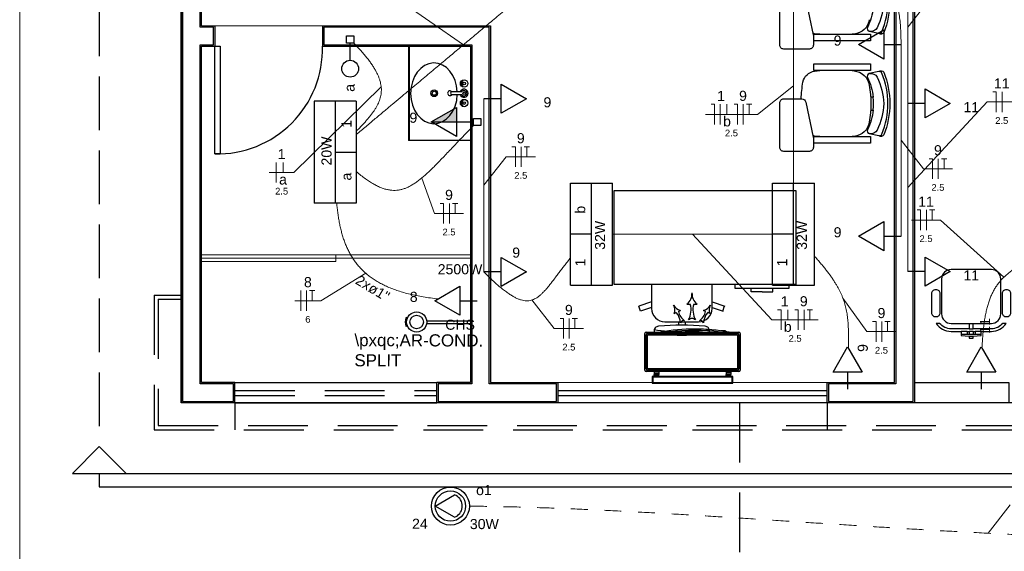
# Model space of a CAD drawing. Header units: feet. Extents: x -18 to 1038, y -110 to 48.
# Tile 149 of 199: x 770.2 to 777.51, y -21.48 to -17.53. Entities that reach past the tile are written whole.
import ezdxf

# ---------------------------------------------------------------- set-up
doc = ezdxf.new("R2010")
doc.units = ezdxf.units.FT
doc.header["$MEASUREMENT"] = 0
for name, pattern in [('HIDDEN', [0.9525, 0.635, -0.3175]), ('JIS_02_1.2', [0.25, 0.125, -0.125]), ('JIS_02_4.0', [0.55, 0.4, -0.15])]:
    doc.linetypes.add(name, pattern=pattern)
doc.layers.get('0').update_dxf_attribs({"color": 251})
for name, color, linetype, lineweight in [('0.1', 1, 'Continuous', 9), ('02', 2, 'Continuous', 20), ('DI-Cortes', 1, 'JIS_02_4.0', 30), ('EL-Condutos', 4, 'Continuous', 5), ('EL-Fios (Fase 1)', 7, 'Continuous', 5), ('EL-Fios (Fase 2)', 7, 'Continuous', 5), ('EL-Fios (Fase 3)', 7, 'Continuous', 5), ('EL-Fios (Neutro)', 7, 'Continuous', 5), ('EL-Fios (Retorno)', 7, 'Continuous', 5), ('EL-Fios (Terra)', 7, 'Continuous', 5), ('EL-Textos conduto', 7, 'Continuous', 5), ('EL-Textos fios', 7, 'Continuous', 5), ('Textos', 7, 'Continuous', 5)]:
    doc.layers.add(name, color=color, linetype=linetype, lineweight=lineweight)
for name, color, linetype in [('1', 1, 'Continuous'), ('100_IMPIANTI', 251, 'Continuous'), ('AR-SAN', 1, 'Continuous'), ('JANELA', 3, 'Continuous'), ('MOBILARIO', 8, 'Continuous'), ('P-SIMBOL', 5, 'Continuous'), ('parede', 5, 'Continuous'), ('porta', 3, 'Continuous'), ('PROJEÇÃO', 6, 'HIDDEN')]:
    doc.layers.add(name, color=color, linetype=linetype)
doc.styles.add('Arial', font='arial.ttf')

msp = doc.modelspace()

# ---------------------------------------------------------------- hatches: boundary and pattern name
at = {"layer": 'P-SIMBOL', "linetype": 'Continuous'}
msp.add_hatch(color=256, dxfattribs=at).paths.add_polyline_path([(773.4421, -18.2932), (773.2546, -18.2932), (773.4421, -18.185)])

# ---------------------------------------------------------------- linework, layer by layer
at = {"color": 251}
for p, q in [((776.5202, -18.1071), (776.5393, -18.1071)), ((776.5202, -18.2071), (776.5393, -18.2071))]:
    msp.add_line(p, q, dxfattribs=at)
for points in [[(776.5393, -17.4441, -0.100785), (776.4967, -17.5904), (776.4967, -17.5904, 0.49505), (776.5101, -17.6193), (776.5101, -17.6193), (776.5811, -17.6349, 0.365963), (776.6039, -17.6228), (776.6039, -17.6228, 0.095384), (776.6492, -17.3966), (776.6492, -17.3966, 0.095384), (776.6039, -17.1703), (776.6039, -17.1703, 0.365963), (776.5811, -17.1583), (776.5811, -17.1583), (776.5101, -17.1739, 0.49505), (776.4967, -17.2027), (776.4967, -17.2027, -0.100785), (776.5393, -17.349), (776.5393, -17.349)], [(776.513, -17.1732, -0.344642), (776.5685, -17.1999), (776.5685, -17.1999, -0.10805), (776.6186, -17.3966), (776.6186, -17.3966, -0.10805), (776.5685, -17.5932), (776.5685, -17.5932, -0.344642), (776.513, -17.6199), (776.513, -17.6199)], [(776.5829, -17.158, -0.481357), (776.6178, -17.1636), (776.6178, -17.1636, -0.098103), (776.663, -17.3966), (776.663, -17.3966, -0.098103), (776.6178, -17.6295), (776.6178, -17.6295, -0.481357), (776.5829, -17.6352), (776.5829, -17.6352)], [(776.095, -17.7216, -0.414214), (776.065, -17.7516), (776.065, -17.7516), (775.875, -17.7516, -0.414214), (775.845, -17.7216), (775.845, -17.7216), (775.845, -17.3916, -0.414214), (775.875, -17.3616), (775.875, -17.3616), (776.0094, -17.3616, -0.354533), (776.0388, -17.3854), (776.0388, -17.3854), (776.0939, -17.6465, -0.052038), (776.095, -17.6568), (776.095, -17.6568), (776.095, -17.7216)], [(776.5107, -17.5335, -0.340817), (776.3981, -17.6402), (776.3981, -17.6402), (776.3829, -17.6416), (776.3829, -17.6416)], [(776.1433, -17.6416), (776.1043, -17.6377), (776.1043, -17.6377, -0.032362), (776.0916, -17.6354), (776.0916, -17.6354)], [(776.0037, -18.1221, -0.036034), (776.0178, -17.9972), (776.0178, -17.9972, -0.328643), (776.1043, -17.916), (776.1043, -17.916), (776.1433, -17.9121), (776.1433, -17.9121)], [(776.3829, -17.9121), (776.3981, -17.9135), (776.3981, -17.9135, -0.340817), (776.5107, -18.0202), (776.5107, -18.0202, -0.07931), (776.5107, -18.2941), (776.5107, -18.2941)], [(776.5393, -18.2047, -0.100785), (776.4967, -18.351), (776.4967, -18.351, 0.49505), (776.5101, -18.3798), (776.5101, -18.3798), (776.5811, -18.3954, 0.365963), (776.6039, -18.3834), (776.6039, -18.3834, 0.095384), (776.6492, -18.1571), (776.6492, -18.1571, 0.095384), (776.6039, -17.9309), (776.6039, -17.9309, 0.365963), (776.5811, -17.9189), (776.5811, -17.9189), (776.5101, -17.9344, 0.49505), (776.4967, -17.9633), (776.4967, -17.9633, -0.100785), (776.5393, -18.1096), (776.5393, -18.1096)], [(776.5829, -17.9185, -0.481357), (776.6178, -17.9242), (776.6178, -17.9242, -0.098103), (776.663, -18.1571), (776.663, -18.1571, -0.098103), (776.6178, -18.3901), (776.6178, -18.3901, -0.481357), (776.5829, -18.3957), (776.5829, -18.3957)], [(776.513, -17.9338, -0.344642), (776.5685, -17.9605), (776.5685, -17.9605, -0.10805), (776.6186, -18.1571), (776.6186, -18.1571, -0.10805), (776.5685, -18.3538), (776.5685, -18.3538, -0.344642), (776.513, -18.3805), (776.513, -18.3805)], [(776.095, -18.4821, -0.414214), (776.065, -18.5121), (776.065, -18.5121), (775.875, -18.5121, -0.414214), (775.845, -18.4821), (775.845, -18.4821), (775.845, -18.1521, -0.414214), (775.875, -18.1221), (775.875, -18.1221), (776.0094, -18.1221, -0.354533), (776.0388, -18.1459), (776.0388, -18.1459), (776.0939, -18.407, -0.052038), (776.095, -18.4174), (776.095, -18.4174), (776.095, -18.4821)], [(776.5107, -18.2941, -0.340817), (776.3981, -18.4008), (776.3981, -18.4008), (776.3829, -18.4021), (776.3829, -18.4021)], [(776.1433, -18.4021), (776.1043, -18.3983), (776.1043, -18.3983, -0.032362), (776.0916, -18.3959), (776.0916, -18.3959)]]:
    msp.add_lwpolyline(points, format="xyb", dxfattribs=at)
for points in [[(776.5185, -17.6416), (776.5185, -17.6916), (776.0975, -17.6916), (776.0975, -17.6416)], [(776.5185, -17.8621), (776.5185, -17.9121), (776.0975, -17.9121), (776.0975, -17.8621)], [(776.5185, -18.4021), (776.5185, -18.4521), (776.0975, -18.4521), (776.0975, -18.4021)]]:
    msp.add_lwpolyline(points, close=True, dxfattribs=at)
msp.add_arc((776.0463, -18.1571), 0.4952, 354.48987, 5.51013, dxfattribs=at)
at = {"layer": '0.1', "color": 251}
for p, q in [((772.4466, -17.5803), (771.6466, -17.5803)), ((773.5466, -19.2803), (771.5466, -19.2803)), ((773.5466, -19.3053), (771.5466, -19.3053)), ((772.5466, -19.2803), (772.5466, -19.3303)), ((772.5466, -19.3303), (771.5466, -19.3303))]:
    msp.add_line(p, q, dxfattribs=at)
msp.add_lwpolyline([(776.7466, -21.5804), (770.1966, -21.5804), (770.1966, -6.5803)], dxfattribs=at)
at = {"layer": '02', "color": 251}
for p, q in [((774.1966, -20.2303), (776.1966, -20.2303)), ((774.1966, -20.3803), (776.1966, -20.3803))]:
    msp.add_line(p, q, dxfattribs=at)
at = {"layer": '1', "color": 251}
msp.add_line((773.5466, -18.4303), (773.0866, -18.4303), dxfattribs=at)
msp.add_arc((771.6666, -17.7503), 0.7803, 268.5312, 1.4688, dxfattribs=at)
at = {"layer": '100_IMPIANTI'}
for p, q in [((775.1554, -19.6475), (775.1804, -19.6475)), ((775.2054, -19.6475), (775.2304, -19.6475)), ((775.0606, -19.7181), (775.0761, -19.7099)), ((775.0915, -19.7017), (775.107, -19.6936)), ((775.2944, -19.7017), (775.2789, -19.6936)), ((775.3253, -19.7181), (775.3098, -19.7099)), ((774.8416, -20.1383), (774.8416, -19.8648)), ((774.8516, -19.8548), (775.5416, -19.8548)), ((774.8516, -20.1283), (774.8516, -19.8748)), ((774.8616, -19.8648), (775.5316, -19.8648)), ((774.8616, -20.1283), (774.8616, -19.8748)), ((774.8616, -19.8748), (775.5316, -19.8748)), ((775.4086, -19.8448), (775.4086, -19.8456)), ((775.4411, -19.8448), (775.4086, -19.8448)), ((775.4411, -19.8448), (775.4411, -19.8503)), ((775.5316, -19.8748), (775.5316, -20.1283)), ((775.5416, -19.8748), (775.5416, -20.1283)), ((775.5516, -19.8648), (775.5516, -20.1383)), ((775.5416, -20.1483), (774.8516, -20.1483)), ((775.5316, -20.1283), (774.8616, -20.1283)), ((775.5316, -20.1383), (774.8616, -20.1383)), ((775.4966, -20.1853), (774.8966, -20.1853)), ((774.8966, -20.1853), (774.8966, -20.2353)), ((775.4916, -20.1903), (774.9016, -20.1903)), ((774.9016, -20.1903), (774.9016, -20.2303)), ((774.9129, -20.1483), (774.9129, -20.1583)), ((774.9129, -20.1583), (774.9454, -20.1583)), ((774.9129, -20.1583), (774.9129, -20.1703)), ((774.9129, -20.1803), (774.9129, -20.1703)), ((774.9454, -20.1703), (774.9129, -20.1703)), ((774.9129, -20.1787), (774.9145, -20.1803)), ((774.9134, -20.1703), (774.9234, -20.1803)), ((774.9222, -20.1703), (774.9322, -20.1803)), ((774.931, -20.1703), (774.941, -20.1803)), ((774.9399, -20.1703), (774.9454, -20.1758)), ((774.9454, -20.1483), (774.9454, -20.1583)), ((774.9454, -20.1583), (774.9454, -20.1703)), ((774.9454, -20.1803), (774.9454, -20.1703)), ((775.4478, -20.1483), (775.4478, -20.1583)), ((775.4803, -20.1583), (775.4478, -20.1583)), ((775.4478, -20.1583), (775.4478, -20.1703)), ((775.4478, -20.1803), (775.4478, -20.1703)), ((775.4803, -20.1703), (775.4478, -20.1703)), ((775.4478, -20.1787), (775.4494, -20.1803)), ((775.4483, -20.1703), (775.4583, -20.1803)), ((775.4571, -20.1703), (775.4671, -20.1803)), ((775.4659, -20.1703), (775.4759, -20.1803)), ((775.4748, -20.1703), (775.4803, -20.1758)), ((775.4803, -20.1483), (775.4803, -20.1583)), ((775.4803, -20.1583), (775.4803, -20.1703)), ((775.4803, -20.1803), (775.4803, -20.1703)), ((775.4916, -20.2303), (775.4916, -20.1903)), ((775.4966, -20.2353), (775.4966, -20.1853)), ((774.8966, -20.2353), (775.4966, -20.2353)), ((774.9016, -20.2303), (775.4916, -20.2303))]:
    msp.add_line(p, q, dxfattribs=at)
for centre, radius, start, end in [((775.0901, -19.568), 0.103, 309.41705, 2.30591), ((775.2958, -19.568), 0.103, 177.69409, 230.58295), ((775.1213, -19.6229), 0.0721, 205.62342, 258.51228), ((774.9941, -19.6904), 0.0721, 337.34638, 30.23524), ((775.0215, -19.6902), 0.1646, 332.85154, 15.03415), ((775.3644, -19.6902), 0.1646, 164.96585, 207.14846), ((775.2646, -19.6229), 0.0721, 281.48772, 334.37658), ((775.3918, -19.6904), 0.0721, 149.76476, 202.65362), ((774.9917, -19.7885), 0.1152, 0.78087, 42.96349), ((775.2038, -19.676), 0.1152, 192.89518, 235.07779), ((775.1929, -19.7885), 0.0341, 42.87119, 137.12881), ((775.1821, -19.676), 0.1152, 304.92221, 347.10482), ((775.3941, -19.7885), 0.1152, 137.03651, 179.21913), ((775.13, -19.7931), 0.0239, 70.80052, 165.05815), ((775.2559, -19.7931), 0.0239, 14.94185, 109.19948), ((774.8516, -19.8648), 0.01, 90, 180), ((774.8616, -19.8748), 0.01, 90, 180), ((775.213, -21.3304), 1.4977, 80.15678, 99.84322), ((775.213, -21.3304), 1.4877, 82.7035, 97.2965), ((775.5316, -19.8748), 0.01, 0, 90), ((775.5416, -19.8648), 0.01, 360, 90), ((774.8516, -20.1383), 0.01, 180, 270), ((774.8616, -20.1283), 0.01, 180, 270), ((775.5316, -20.1283), 0.01, 270, 0), ((775.5416, -20.1383), 0.01, 270, 0)]:
    msp.add_arc(centre, radius, start, end, dxfattribs=at)
at = {"layer": 'AR-SAN', "color": 251}
for p, q in [((773.0866, -17.7303), (773.0866, -18.4303)), ((773.0916, -17.7303), (773.0916, -18.4303))]:
    msp.add_line(p, q, dxfattribs=at)
at = {"layer": 'AR-SAN', "color": 251, "ltscale": 0.02}
for p, q in [((773.0776, -19.7508), (773.0684, -19.7469)), ((773.0776, -19.8097), (773.0684, -19.8137)), ((773.2201, -19.7703), (773.5466, -19.7703)), ((773.2201, -19.7903), (773.5466, -19.7903)), ((773.5466, -19.7703), (773.5466, -19.7903))]:
    msp.add_line(p, q, dxfattribs=at)
for radius in [0.075, 0.05]:
    msp.add_circle((773.1466, -19.7803), radius, dxfattribs=at)
msp.add_arc((773.1466, -19.7803), 0.085, 156.8782, 203.1218, dxfattribs=at)
at = {"layer": 'Defpoints', "color": 251}
msp.add_lwpolyline([(771.3966, 5.4198), (784.9266, 5.4198), (784.9266, -5.9803), (778.9966, -5.9803), (778.9966, -8.9803), (802.9266, -8.9803), (802.9264, -20.3804), (771.3966, -20.3804), (771.3966, -8.9803), (776.6966, -8.9803), (776.6966, -5.9803), (771.3966, -5.9803)], close=True, dxfattribs=at)
at = {"layer": 'DI-Cortes', "color": 251, "linetype": 'JIS_02_4.0'}
msp.add_line((770.7883, -15.2048), (770.7883, -20.705), dxfattribs=at)
at = {"layer": 'DI-Cortes', "color": 251, "linetype": 'Continuous'}
for p, q in [((770.5883, -20.905), (770.7883, -20.705)), ((770.7883, -20.705), (770.9883, -20.905)), ((770.5883, -20.905), (803.7264, -20.905)), ((770.7883, -20.905), (770.7883, -21.005)), ((770.7883, -21.005), (803.5264, -21.005))]:
    msp.add_line(p, q, dxfattribs=at)
at = {"layer": 'EL-Condutos', "linetype": 'Continuous'}
for points in [[(776.1018, -16.9273), (776.1396, -16.9302), (776.1765, -16.934), (776.2126, -16.9388), (776.2477, -16.9446), (776.282, -16.9515), (776.3153, -16.9596), (776.3477, -16.9689), (776.379, -16.9796), (776.4093, -16.9918), (776.4385, -17.0054), (776.4666, -17.0207), (776.4936, -17.0376), (776.5193, -17.0562), (776.5439, -17.0767), (776.5672, -17.0991), (776.5893, -17.1235), (776.6101, -17.1499), (776.6295, -17.1785), (776.6475, -17.2093), (776.6642, -17.2424), (776.6794, -17.2779), (776.6932, -17.3158), (776.7054, -17.3563), (776.7162, -17.3994), (776.7253, -17.4452), (776.7329, -17.4938), (776.7389, -17.5452), (776.7431, -17.5995), (776.7457, -17.6569), (776.7466, -17.7174)], [(776.7966, -17.0214), (776.7966, -17.0763), (776.7966, -17.1276), (776.7966, -17.1757), (776.7966, -17.2208), (776.7966, -17.263), (776.7966, -17.3028), (776.7966, -17.3402), (776.7966, -17.3757), (776.7966, -17.4094), (776.7966, -17.4416), (776.7966, -17.4725), (776.7966, -17.5024), (776.7966, -17.5316), (776.7966, -17.5602), (776.7966, -17.5887), (776.7966, -17.6171), (776.7966, -17.6457), (776.7966, -17.6749), (776.7966, -17.7048), (776.7966, -17.7357), (776.7966, -17.7679), (776.7966, -17.8016), (776.7966, -17.8371), (776.7966, -17.8745), (776.7966, -17.9143), (776.7966, -17.9566), (776.7966, -18.0016), (776.7966, -18.0497), (776.7966, -18.101), (776.7966, -18.1559)], [(772.6975, -18.3872), (772.7705, -18.3262), (772.8393, -18.2686), (772.9043, -18.2141), (772.9658, -18.1626), (773.0241, -18.1138), (773.0794, -18.0675), (773.1321, -18.0234), (773.1825, -17.9812), (773.2308, -17.9407), (773.2774, -17.9017), (773.3225, -17.864), (773.3664, -17.8272), (773.4095, -17.7912), (773.4519, -17.7556), (773.4941, -17.7203), (773.5363, -17.685), (773.5787, -17.6494), (773.6218, -17.6134), (773.6657, -17.5766), (773.7108, -17.5388), (773.7574, -17.4999), (773.8057, -17.4594), (773.8561, -17.4172), (773.9088, -17.3731), (773.9641, -17.3267), (774.0224, -17.278), (774.0839, -17.2265), (774.1489, -17.172), (774.2178, -17.1144), (774.2907, -17.0533)], [(775.9466, -17.3017), (775.9466, -17.3634), (775.9466, -17.4223), (775.9466, -17.4786), (775.9466, -17.5325), (775.9466, -17.5843), (775.9466, -17.634), (775.9466, -17.682), (775.9466, -17.7284), (775.9466, -17.7734), (775.9466, -17.8172), (775.9466, -17.86), (775.9466, -17.902), (775.9466, -17.9434), (775.9466, -17.9845), (775.9466, -18.0253), (775.9466, -18.0661), (775.9466, -18.1071), (775.9466, -18.1486), (775.9466, -18.1906), (775.9466, -18.2334), (775.9466, -18.2772), (775.9466, -18.3222), (775.9466, -18.3686), (775.9466, -18.4165), (775.9466, -18.4663), (775.9466, -18.5181), (775.9466, -18.572), (775.9466, -18.6283), (775.9466, -18.6872), (775.9466, -18.7489)], [(772.6784, -17.7063), (772.7074, -17.7368), (772.734, -17.7661), (772.7583, -17.7942), (772.7802, -17.8213), (772.8, -17.8474), (772.8175, -17.8725), (772.8329, -17.8968), (772.8462, -17.9203), (772.8574, -17.943), (772.8667, -17.965), (772.8739, -17.9864), (772.8792, -18.0073), (772.8827, -18.0277), (772.8843, -18.0477), (772.8841, -18.0673), (772.8822, -18.0867), (772.8786, -18.1058), (772.8733, -18.1247), (772.8664, -18.1436), (772.8579, -18.1624), (772.8479, -18.1813), (772.8365, -18.2003), (772.8236, -18.2194), (772.8093, -18.2388), (772.7937, -18.2585), (772.7768, -18.2785), (772.7586, -18.299), (772.7393, -18.32), (772.7187, -18.3415), (772.6971, -18.3636)], [(776.7466, -17.7174), (776.7466, -17.7863), (776.7466, -17.8508), (776.7466, -17.9112), (776.7466, -17.9677), (776.7466, -18.0208), (776.7466, -18.0708), (776.7466, -18.1178), (776.7466, -18.1624), (776.7466, -18.2047), (776.7466, -18.2451), (776.7466, -18.2839), (776.7466, -18.3215), (776.7466, -18.3581), (776.7466, -18.3941), (776.7466, -18.4298), (776.7466, -18.4655), (776.7466, -18.5015), (776.7466, -18.5381), (776.7466, -18.5757), (776.7466, -18.6145), (776.7466, -18.6549), (776.7466, -18.6972), (776.7466, -18.7418), (776.7466, -18.7889), (776.7466, -18.8388), (776.7466, -18.8919), (776.7466, -18.9484), (776.7466, -19.0088), (776.7466, -19.0733), (776.7466, -19.1422)], [(773.6466, -19.4085), (773.6466, -19.3462), (773.6466, -19.2879), (773.6466, -19.2334), (773.6466, -19.1822), (773.6466, -19.1342), (773.6466, -19.0891), (773.6466, -19.0466), (773.6466, -19.0063), (773.6466, -18.968), (773.6466, -18.9315), (773.6466, -18.8964), (773.6466, -18.8624), (773.6466, -18.8293), (773.6466, -18.7968), (773.6466, -18.7645), (773.6466, -18.7323), (773.6466, -18.6998), (773.6466, -18.6667), (773.6466, -18.6327), (773.6466, -18.5976), (773.6466, -18.561), (773.6466, -18.5228), (773.6466, -18.4825), (773.6466, -18.44), (773.6466, -18.3948), (773.6466, -18.3469), (773.6466, -18.2957), (773.6466, -18.2411), (773.6466, -18.1829), (773.6466, -18.1206)], [(776.7966, -18.1559), (776.7966, -18.2164), (776.7966, -18.2729), (776.7966, -18.3259), (776.7966, -18.3756), (776.7966, -18.4221), (776.7966, -18.4659), (776.7966, -18.5072), (776.7966, -18.5463), (776.7966, -18.5835), (776.7966, -18.6189), (776.7966, -18.653), (776.7966, -18.686), (776.7966, -18.7181), (776.7966, -18.7497), (776.7966, -18.781), (776.7966, -18.8123), (776.7966, -18.8439), (776.7966, -18.876), (776.7966, -18.909), (776.7966, -18.9431), (776.7966, -18.9785), (776.7966, -19.0157), (776.7966, -19.0547), (776.7966, -19.096), (776.7966, -19.1399), (776.7966, -19.1864), (776.7966, -19.2361), (776.7966, -19.289), (776.7966, -19.3456), (776.7966, -19.4061)], [(773.5701, -18.32), (773.5286, -18.3622), (773.4893, -18.403), (773.4519, -18.4422), (773.4164, -18.4797), (773.3825, -18.5154), (773.3502, -18.5494), (773.3194, -18.5816), (773.2898, -18.6118), (773.2614, -18.64), (773.2341, -18.6662), (773.2076, -18.6903), (773.1819, -18.7123), (773.1568, -18.732), (773.1323, -18.7493), (773.108, -18.7644), (773.0841, -18.777), (773.0602, -18.7871), (773.0363, -18.7946), (773.0122, -18.7996), (772.9878, -18.8018), (772.9629, -18.8013), (772.9375, -18.798), (772.9114, -18.7919), (772.8845, -18.7827), (772.8566, -18.7706), (772.8276, -18.7554), (772.7973, -18.7371), (772.7657, -18.7156), (772.7326, -18.6908), (772.6978, -18.6628)], [(773.3053, -19.6084), (773.2492, -19.6017), (773.1959, -19.5936), (773.1453, -19.5843), (773.0974, -19.5736), (773.0522, -19.5617), (773.0094, -19.5486), (772.9691, -19.5342), (772.9312, -19.5187), (772.8955, -19.5019), (772.8622, -19.4839), (772.8309, -19.4647), (772.8018, -19.4444), (772.7747, -19.423), (772.7496, -19.4004), (772.7263, -19.3767), (772.7048, -19.3519), (772.6851, -19.326), (772.667, -19.299), (772.6505, -19.2709), (772.6355, -19.2418), (772.6219, -19.2117), (772.6098, -19.1806), (772.5989, -19.1484), (772.5892, -19.1153), (772.5807, -19.0812), (772.5733, -19.0461), (772.5668, -19.0101), (772.5613, -18.9731), (772.5567, -18.9353), (772.5528, -18.8965)], [(775.791, -19.1278), (775.7374, -19.1278), (775.6868, -19.1278), (775.6388, -19.1278), (775.5933, -19.1278), (775.55, -19.1278), (775.5088, -19.1278), (775.4695, -19.1278), (775.4318, -19.1278), (775.3955, -19.1278), (775.3605, -19.1278), (775.3265, -19.1278), (775.2933, -19.1278), (775.2607, -19.1278), (775.2286, -19.1278), (775.1966, -19.1278), (775.1647, -19.1278), (775.1325, -19.1278), (775.0999, -19.1278), (775.0668, -19.1278), (775.0328, -19.1278), (774.9977, -19.1278), (774.9615, -19.1278), (774.9237, -19.1278), (774.8844, -19.1278), (774.8432, -19.1278), (774.7999, -19.1278), (774.7544, -19.1278), (774.7064, -19.1278), (774.6558, -19.1278), (774.6023, -19.1278)], [(778.0167, -19.2085), (777.9654, -19.2249), (777.9167, -19.241), (777.8706, -19.2568), (777.8271, -19.2724), (777.7859, -19.288), (777.7472, -19.3036), (777.7107, -19.3195), (777.6765, -19.3356), (777.6444, -19.352), (777.6145, -19.369), (777.5866, -19.3865), (777.5606, -19.4048), (777.5365, -19.4238), (777.5142, -19.4438), (777.4937, -19.4648), (777.4748, -19.4868), (777.4576, -19.5102), (777.4419, -19.5348), (777.4276, -19.5609), (777.4148, -19.5886), (777.4032, -19.6178), (777.393, -19.6489), (777.3839, -19.6818), (777.376, -19.7167), (777.3691, -19.7536), (777.3631, -19.7928), (777.3581, -19.8342), (777.354, -19.878), (777.3506, -19.9243), (777.3479, -19.9732)], [(774.2912, -19.3015), (774.2668, -19.3323), (774.2437, -19.362), (774.222, -19.3906), (774.2014, -19.418), (774.1819, -19.4441), (774.1632, -19.4687), (774.1454, -19.4918), (774.1281, -19.5134), (774.1114, -19.5333), (774.0951, -19.5514), (774.079, -19.5677), (774.0631, -19.5821), (774.0471, -19.5944), (774.031, -19.6046), (774.0146, -19.6126), (773.9978, -19.6183), (773.9804, -19.6217), (773.9624, -19.6225), (773.9436, -19.6209), (773.9239, -19.6165), (773.9031, -19.6095), (773.8811, -19.5996), (773.8578, -19.5868), (773.8331, -19.5711), (773.8067, -19.5522), (773.7786, -19.5302), (773.7487, -19.5049), (773.7168, -19.4762), (773.6829, -19.4441), (773.6466, -19.4085)], [(776.1028, -19.291), (776.1265, -19.3177), (776.1486, -19.3435), (776.1694, -19.3684), (776.1887, -19.3926), (776.2068, -19.4161), (776.2235, -19.4389), (776.2389, -19.4612), (776.2531, -19.483), (776.2662, -19.5043), (776.2782, -19.5253), (776.2891, -19.546), (776.299, -19.5665), (776.3079, -19.5868), (776.3158, -19.607), (776.3229, -19.6272), (776.3292, -19.6475), (776.3346, -19.6679), (776.3394, -19.6884), (776.3434, -19.7093), (776.3468, -19.7304), (776.3495, -19.7519), (776.3517, -19.7739), (776.3535, -19.7964), (776.3547, -19.8195), (776.3555, -19.8433), (776.356, -19.8678), (776.3561, -19.8931), (776.356, -19.9192), (776.3556, -19.9463), (776.3551, -19.9744)]]:
    msp.add_spline(points, degree=3, dxfattribs=at)
at = {"layer": 'EL-Condutos', "linetype": 'JIS_02_1.2'}
msp.add_spline([(773.5433, -21.1487), (773.8072, -21.1529), (774.0786, -21.1606), (774.3566, -21.1713), (774.6403, -21.1846), (774.9289, -21.2), (775.2215, -21.2171), (775.5172, -21.2355), (775.8152, -21.2546), (776.1146, -21.274), (776.4145, -21.2933), (776.714, -21.3119), (777.0123, -21.3296), (777.3084, -21.3458), (777.6016, -21.36), (777.891, -21.3718), (778.1756, -21.3807), (778.4547, -21.3864), (778.7272, -21.3883), (778.9925, -21.3859), (779.2495, -21.379), (779.4974, -21.3669), (779.7354, -21.3492), (779.9626, -21.3255), (780.1781, -21.2953), (780.381, -21.2582), (780.5705, -21.2137), (780.7456, -21.1614), (780.9056, -21.1008), (781.0495, -21.0315), (781.1765, -20.9529)], degree=3, dxfattribs=at)
at = {"layer": 'EL-Fios (Fase 1)'}
for p, q in [((775.4029, -18.3124), (775.4029, -18.1624)), ((772.1035, -18.7446), (772.1035, -18.5946)), ((772.2853, -19.6972), (772.2853, -19.5472))]:
    msp.add_line(p, q, dxfattribs=at)
at = {"layer": 'EL-Fios (Fase 2)'}
for p, q in [((775.5743, -18.3124), (775.5743, -18.1624)), ((773.923, -18.6274), (773.923, -18.4774)), ((777.023, -18.7169), (777.023, -18.5669)), ((773.3896, -19.0485), (773.3896, -18.8985)), ((774.2802, -19.9037), (774.2802, -19.7537)), ((776.0259, -19.8392), (776.0259, -19.6892)), ((776.6033, -19.9268), (776.6033, -19.7768))]:
    msp.add_line(p, q, dxfattribs=at)
at = {"layer": 'EL-Fios (Fase 3)'}
for p, q in [((777.4973, -18.2196), (777.4973, -18.0696)), ((776.9347, -19.0975), (776.9347, -18.9475)), ((772.3282, -19.6972), (772.3282, -19.5472))]:
    msp.add_line(p, q, dxfattribs=at)
at = {"layer": 'EL-Fios (Neutro)'}
for p, q in [((777.4294, -18.0696), (777.4544, -18.0696)), ((777.4544, -18.2196), (777.4544, -18.0696)), ((775.335, -18.1624), (775.36, -18.1624)), ((775.36, -18.3124), (775.36, -18.1624)), ((775.5064, -18.1624), (775.5314, -18.1624)), ((775.5314, -18.3124), (775.5314, -18.1624)), ((773.8552, -18.4774), (773.8802, -18.4774)), ((773.8802, -18.6274), (773.8802, -18.4774)), ((776.9552, -18.5669), (776.9802, -18.5669)), ((776.9802, -18.7169), (776.9802, -18.5669)), ((773.3217, -18.8985), (773.3467, -18.8985)), ((773.3467, -19.0485), (773.3467, -18.8985)), ((776.8668, -18.9475), (776.8918, -18.9475)), ((776.8918, -19.0975), (776.8918, -18.9475)), ((774.2123, -19.7537), (774.2373, -19.7537)), ((774.2373, -19.9037), (774.2373, -19.7537)), ((775.8294, -19.6892), (775.8544, -19.6892)), ((775.8544, -19.8392), (775.8544, -19.6892)), ((775.958, -19.6892), (775.983, -19.6892)), ((775.983, -19.8392), (775.983, -19.6892)), ((776.5354, -19.7768), (776.5604, -19.7768)), ((776.5604, -19.9268), (776.5604, -19.7768))]:
    msp.add_line(p, q, dxfattribs=at)
at = {"layer": 'EL-Fios (Retorno)'}
for p, q in [((775.4529, -18.2374), (775.4529, -18.1624)), ((772.1535, -18.6696), (772.1535, -18.5946)), ((775.9044, -19.7642), (775.9044, -19.6892))]:
    msp.add_line(p, q, dxfattribs=at)
at = {"layer": 'EL-Fios (Terra)'}
for points in [[(775.6172, -18.2374), (775.6172, -18.1624), (775.5972, -18.1624), (775.6372, -18.1624)], [(773.9659, -18.5524), (773.9659, -18.4774), (773.9459, -18.4774), (773.9859, -18.4774)], [(777.0659, -18.6419), (777.0659, -18.5669), (777.0459, -18.5669), (777.0859, -18.5669)], [(773.4324, -18.9735), (773.4324, -18.8985), (773.4124, -18.8985), (773.4524, -18.8985)], [(776.9775, -19.0225), (776.9775, -18.9475), (776.9575, -18.9475), (776.9975, -18.9475)], [(772.371, -19.6222), (772.371, -19.5472), (772.351, -19.5472), (772.391, -19.5472)], [(774.3231, -19.8287), (774.3231, -19.7537), (774.3031, -19.7537), (774.3431, -19.7537)], [(776.0687, -19.7642), (776.0687, -19.6892), (776.0487, -19.6892), (776.0887, -19.6892)], [(776.6461, -19.8518), (776.6461, -19.7768), (776.6261, -19.7768), (776.6661, -19.7768)]]:
    msp.add_lwpolyline(points, dxfattribs=at)
at = {"layer": 'EL-Textos fios'}
for p, q in [((773.4941, -17.7203), (772.884, -17.296)), ((776.7966, -17.5887), (776.9623, -17.3765)), ((772.8833, -18.0332), (772.2344, -18.6696)), ((775.9466, -18.0253), (775.68, -18.2374)), ((776.7966, -18.781), (777.3866, -18.1446)), ((777.3866, -18.1446), (777.603, -18.1446)), ((775.2922, -18.2374), (775.68, -18.2374)), ((776.7466, -18.4298), (776.9123, -18.6419)), ((773.6466, -18.7645), (773.8123, -18.5524)), ((773.8123, -18.5524), (774.0287, -18.5524)), ((776.9123, -18.6419), (777.1287, -18.6419)), ((772.0517, -18.6696), (772.2344, -18.6696)), ((773.1843, -18.7103), (773.2788, -18.9735)), ((773.2788, -18.9735), (773.4953, -18.9735)), ((776.8239, -19.0225), (777.0404, -19.0225)), ((777.5111, -19.4468), (777.0404, -19.0225)), ((775.1966, -19.1278), (775.7866, -19.7642)), ((772.7685, -19.4176), (772.4339, -19.6222)), ((776.3139, -19.6019), (776.4926, -19.8518)), ((772.2425, -19.6222), (772.4339, -19.6222)), ((774.0038, -19.6166), (774.1695, -19.8287)), ((774.1695, -19.8287), (774.3859, -19.8287)), ((775.7866, -19.7642), (776.1316, -19.7642)), ((776.4926, -19.8518), (776.709, -19.8518)), ((777.3927, -21.35), (777.5584, -21.1379))]:
    msp.add_line(p, q, dxfattribs=at)
at = {"layer": 'JANELA', "color": 251}
for points in [[(771.5366, -15.8203), (775.7866, -15.8203), (775.7866, -15.6903), (771.4066, -15.6903), (771.4066, -20.3703), (771.7866, -20.3703), (771.7866, -20.2403), (771.5366, -20.2403), (771.5366, -17.7203), (771.6366, -17.7203), (771.6366, -17.5903), (771.5366, -17.5903)], [(776.8366, -15.6903), (776.6066, -15.6903), (776.6066, -15.8203), (776.7066, -15.8203), (776.7066, -20.2403), (776.2066, -20.2403), (776.2066, -20.3703), (776.8366, -20.3703)], [(773.6866, -17.5903), (772.4566, -17.5903), (772.4566, -17.7203), (773.5566, -17.7203), (773.5566, -20.2403), (773.3066, -20.2403), (773.3066, -20.3703), (774.1866, -20.3703), (774.1866, -20.2403), (773.6866, -20.2403)]]:
    msp.add_lwpolyline(points, close=True, dxfattribs=at)
at = {"layer": 'MOBILARIO', "color": 251, "linetype": 'Continuous'}
for p, q in [((773.4817, -18.0705), (773.4089, -18.0705)), ((773.4817, -18.0705), (773.4089, -18.0705)), ((773.4893, -18.0055), (773.4839, -18.0055)), ((773.4893, -18.0055), (773.4839, -18.0055)), ((773.4894, -18.0105), (773.4839, -18.0105)), ((773.4894, -18.0105), (773.4839, -18.0105)), ((773.4089, -18.0905), (773.4817, -18.0905)), ((773.4089, -18.0905), (773.4817, -18.0905)), ((773.4893, -18.1505), (773.4839, -18.1505)), ((773.4893, -18.1505), (773.4839, -18.1505)), ((773.4894, -18.1555), (773.4839, -18.1555)), ((773.4894, -18.1555), (773.4839, -18.1555))]:
    msp.add_line(p, q, dxfattribs=at)
at = {"layer": 'MOBILARIO', "color": 251}
for p, q in [((774.8921, -19.5022), (774.8921, -19.6789)), ((775.3421, -19.6789), (775.3421, -19.5022)), ((775.5136, -19.5322), (775.5136, -19.5022)), ((775.9136, -19.5322), (775.5136, -19.5322)), ((775.6336, -19.5572), (775.6336, -19.5322)), ((775.7936, -19.5572), (775.7936, -19.5322)), ((775.9136, -19.5022), (775.9136, -19.5322)), ((775.7136, -19.5572), (775.6336, -19.5572)), ((775.7136, -19.5572), (775.7936, -19.5572)), ((774.8921, -19.631), (774.7982, -19.6615)), ((774.8106, -19.6996), (774.7982, -19.6615)), ((774.8921, -19.6731), (774.8105, -19.6996)), ((775.3421, -19.631), (775.4361, -19.6615)), ((775.3421, -19.6731), (775.4237, -19.6996)), ((775.4222, -19.6991), (775.4345, -19.661)), ((774.9921, -19.7789), (775.2421, -19.7789)), ((775.0921, -19.7789), (775.0921, -19.803)), ((775.1421, -19.7789), (775.1421, -19.803)), ((775.0821, -19.8672), (775.0821, -19.878)), ((775.1521, -19.8672), (775.1521, -19.878)), ((777.2377, -19.8505), (777.2377, -19.8705)), ((777.2377, -19.8505), (777.2527, -19.8505)), ((777.2377, -19.8705), (777.2527, -19.8705)), ((777.2527, -19.8505), (777.2527, -19.8705)), ((777.2527, -19.8855), (777.2827, -19.8855)), ((777.2827, -19.8505), (777.2827, -19.8705)), ((777.2827, -19.8505), (777.2977, -19.8505)), ((777.2977, -19.8505), (777.2977, -19.8705))]:
    msp.add_line(p, q, dxfattribs=at)
at = {"layer": 'MOBILARIO'}
msp.add_lwpolyline([(774.6136, -18.8022), (775.9636, -18.8022), (775.9636, -19.5022), (774.6136, -19.5022)], close=True, dxfattribs=at)
for points in [[(777.2827, -19.7905), (777.4177, -19.7905, 0.414214), (777.4877, -19.7205), (777.4877, -19.7205), (777.4877, -19.4605, 0.414214), (777.4177, -19.3905), (777.4177, -19.3905), (777.1177, -19.3905, 0.414214), (777.0477, -19.4605), (777.0477, -19.4605), (777.0477, -19.7205, 0.414214), (777.1177, -19.7905), (777.1177, -19.7905), (777.2527, -19.7905), (777.2527, -19.8305), (777.1177, -19.8305, -0.223888), (777.0328, -19.7905), (777.0328, -19.7905), (777.0082, -19.7905, 0.255924), (777.1177, -19.8505), (777.1177, -19.8505), (777.1927, -19.8505), (777.1927, -19.8805), (777.2527, -19.8855), (777.2527, -19.9005), (777.2827, -19.9005), (777.2827, -19.8855), (777.3427, -19.8805), (777.3427, -19.8505), (777.4177, -19.8505, 0.255924), (777.5272, -19.7905)], [(777.0377, -19.7105), (777.0377, -19.5705, 0.414214), (777.0077, -19.5405), (777.0077, -19.5405), (777.0027, -19.5405, 0.414214), (776.9727, -19.5705), (776.9727, -19.5705), (776.9727, -19.7105, 0.414214), (777.0027, -19.7405), (777.0027, -19.7405), (777.0077, -19.7405, 0.414214), (777.0377, -19.7105), (777.0377, -19.7105)], [(777.5277, -19.7405), (777.5327, -19.7405, 0.414214), (777.5627, -19.7105), (777.5627, -19.7105), (777.5627, -19.5705, 0.414214), (777.5327, -19.5405), (777.5327, -19.5405), (777.5277, -19.5405, 0.414214), (777.4977, -19.5705), (777.4977, -19.5705), (777.4977, -19.7105, 0.414214), (777.5277, -19.7405), (777.5277, -19.7405)], [(777.5272, -19.7905), (777.5025, -19.7905, -0.223888), (777.4177, -19.8305), (777.4177, -19.8305), (777.2827, -19.8305), (777.2827, -19.7905)]]:
    msp.add_lwpolyline(points, format="xyb", dxfattribs=at)
for points in [[(777.2527, -19.7905), (777.2827, -19.7905)], [(777.2377, -19.8505), (777.1927, -19.8505)], [(777.1927, -19.8705), (777.2377, -19.8705)], [(777.2527, -19.8305), (777.2827, -19.8305)], [(777.2827, -19.8505), (777.2527, -19.8505)], [(777.2527, -19.8705), (777.2827, -19.8705)], [(777.2827, -19.8705), (777.2977, -19.8705)], [(777.3427, -19.8505), (777.2977, -19.8505)], [(777.2977, -19.8705), (777.3427, -19.8705)]]:
    msp.add_lwpolyline(points, dxfattribs=at)
at = {"layer": 'MOBILARIO', "color": 251, "linetype": 'Continuous'}
for centre, radius in [((773.4989, -18.008), 0.0275), ((773.4989, -18.008), 0.0275), ((773.4989, -18.008), 0.01), ((773.4989, -18.008), 0.01), ((773.2772, -18.0803), 0.025), ((773.2772, -18.0803), 0.015), ((773.4789, -18.008), 0.00559), ((773.4789, -18.008), 0.00559), ((773.4989, -18.0805), 0.01), ((773.4989, -18.0805), 0.01), ((773.4989, -18.153), 0.0275), ((773.4989, -18.153), 0.0275), ((773.4989, -18.153), 0.01), ((773.4989, -18.153), 0.01), ((773.4789, -18.153), 0.00559), ((773.4789, -18.153), 0.00559)]:
    msp.add_circle(centre, radius, dxfattribs=at)
for centre, radius, start, end in [((773.4989, -18.008), 0.02, 106.2342, 163.9047), ((773.4989, -18.008), 0.02, 106.2342, 163.9047), ((773.3943, -18.0802), 0.0175, 33.86539, 324.20329), ((773.3943, -18.0802), 0.0175, 33.86539, 324.20329), ((773.4089, -18.0805), 0.01, 90, 270), ((773.4089, -18.0805), 0.01, 90, 270), ((773.4989, -18.0805), 0.03, 199.6514, 160.3603), ((773.4989, -18.0805), 0.03, 199.6514, 160.3603), ((773.4989, -18.008), 0.02, 196.12, 254.0884), ((773.4989, -18.008), 0.02, 196.12, 254.0884), ((773.4989, -18.0805), 0.02, 210.3431, 149.7554), ((773.4989, -18.0805), 0.02, 210.3431, 149.7554), ((773.4989, -18.153), 0.02, 106.4413, 164.0789), ((773.4989, -18.153), 0.02, 106.4413, 164.0789), ((773.4989, -18.153), 0.02, 195.2407, 254.2093), ((773.4989, -18.153), 0.02, 195.2407, 254.2093)]:
    msp.add_arc(centre, radius, start, end, dxfattribs=at)
at = {"layer": 'MOBILARIO', "color": 251}
for centre, radius, start, end in [((774.9921, -19.6789), 0.1, 180, 270), ((775.2421, -19.6789), 0.1, 270, 0), ((774.9466, -19.8466), 0.0349, 93.438, 189.17121), ((775.1171, -21.474), 1.6711, 84.06971, 95.93029), ((775.2877, -19.8466), 0.0349, 350.82879, 86.562), ((775.1171, -18.4438), 1.4083, 261.63017, 278.36983), ((775.1171, -18.4588), 1.4083, 261.63017, 278.36983), ((775.1171, -18.03), 1.8483, 268.91498, 271.08502)]:
    msp.add_arc(centre, radius, start, end, dxfattribs=at)
at = {"layer": 'MOBILARIO', "color": 251, "linetype": 'Continuous'}
msp.add_ellipse((773.2756, -18.0807), major_axis=(0, -0.2257), ratio=0.76869, start_param=1.616237, end_param=7.810769, dxfattribs=at)
at = {"layer": 'P-SIMBOL'}
for p, q in [((776.4311, -17.7174), (776.6186, -17.6091)), ((776.6186, -17.6091), (776.6186, -17.8257)), ((772.6263, -17.6538), (772.6793, -17.6538)), ((772.6263, -17.7068), (772.6263, -17.6538)), ((772.6793, -17.7068), (772.6263, -17.7068)), ((772.6528, -17.8353), (772.6528, -17.7068)), ((772.6793, -17.6538), (772.6793, -17.7068)), ((776.6186, -17.8257), (776.4311, -17.7174)), ((776.6186, -17.7174), (776.7466, -17.7174)), ((773.7746, -18.0123), (773.9621, -18.1206)), ((773.7746, -18.2288), (773.7746, -18.0123)), ((776.9246, -18.0476), (777.1121, -18.1559)), ((776.9246, -18.2641), (776.9246, -18.0476)), ((772.3859, -18.1385), (772.3859, -18.897)), ((772.6973, -18.1385), (772.3859, -18.1385)), ((772.5416, -18.1385), (772.5416, -18.897)), ((772.6973, -18.1385), (772.6973, -18.897)), ((773.7746, -18.1206), (773.6466, -18.1206)), ((773.9621, -18.1206), (773.7746, -18.2288)), ((773.2546, -18.2932), (773.4421, -18.185)), ((773.4421, -18.185), (773.4421, -18.4015)), ((776.9246, -18.1559), (776.7966, -18.1559)), ((777.1121, -18.1559), (776.9246, -18.2641)), ((773.5701, -18.3197), (773.5701, -18.2667)), ((773.5701, -18.2667), (773.6231, -18.2667)), ((773.6231, -18.2667), (773.6231, -18.3197)), ((773.2546, -18.2932), (773.4421, -18.2932)), ((773.4421, -18.4015), (773.2546, -18.2932)), ((773.4421, -18.2932), (773.5701, -18.2932)), ((773.6231, -18.3197), (773.5701, -18.3197)), ((772.5416, -18.5178), (772.6973, -18.5178)), ((774.2909, -18.7485), (774.6023, -18.7485)), ((774.2909, -19.507), (774.2909, -18.7485)), ((774.4466, -19.507), (774.4466, -18.7485)), ((774.6023, -19.507), (774.6023, -18.7485)), ((775.7909, -18.7485), (776.1023, -18.7485)), ((775.7909, -19.507), (775.7909, -18.7485)), ((775.9466, -19.507), (775.9466, -18.7485)), ((776.1023, -19.507), (776.1023, -18.7485)), ((772.6973, -18.897), (772.3859, -18.897)), ((776.4311, -19.1422), (776.6186, -19.034)), ((776.6186, -19.034), (776.6186, -19.2505)), ((774.4466, -19.1278), (774.2909, -19.1278)), ((775.9466, -19.1278), (775.7909, -19.1278)), ((776.6186, -19.2505), (776.4311, -19.1422)), ((776.6186, -19.1422), (776.7466, -19.1422)), ((773.7746, -19.3003), (773.9621, -19.4085)), ((773.7746, -19.5168), (773.7746, -19.3003)), ((776.9246, -19.2979), (777.1121, -19.4061)), ((776.9246, -19.5144), (776.9246, -19.2979)), ((773.7746, -19.4085), (773.6466, -19.4085)), ((773.9621, -19.4085), (773.7746, -19.5168)), ((776.9246, -19.4061), (776.7966, -19.4061)), ((777.1121, -19.4061), (776.9246, -19.5144)), ((773.2811, -19.6224), (773.4686, -19.5141)), ((773.4686, -19.5141), (773.4686, -19.7306)), ((774.2909, -19.507), (774.6023, -19.507)), ((775.7909, -19.507), (776.1023, -19.507)), ((773.4686, -19.7306), (773.2811, -19.6224)), ((773.4686, -19.6224), (773.5966, -19.6224)), ((776.2412, -20.1523), (776.3495, -19.9648)), ((776.3495, -19.9648), (776.4577, -20.1523)), ((777.2342, -20.1523), (777.3425, -19.9648)), ((777.3425, -19.9648), (777.4507, -20.1523)), ((776.4577, -20.1523), (776.2412, -20.1523)), ((776.3495, -20.1523), (776.3495, -20.2803)), ((777.4507, -20.1523), (777.2342, -20.1523)), ((777.3425, -20.1523), (777.3425, -20.2803)), ((773.2853, -21.1481), (773.4283, -21.0651)), ((773.4283, -21.2306), (773.2853, -21.1481))]:
    msp.add_line(p, q, dxfattribs=at)
msp.add_lwpolyline([(773.4284, -21.2307), (773.4392, -21.2258), (773.4493, -21.2195), (773.4585, -21.2119), (773.4665, -21.2031), (773.4733, -21.1934), (773.4787, -21.1828), (773.4827, -21.1716), (773.4851, -21.1599), (773.4859, -21.1481), (773.4851, -21.1362), (773.4827, -21.1245), (773.4787, -21.1133), (773.4733, -21.1027), (773.4665, -21.093), (773.4585, -21.0842), (773.4493, -21.0766), (773.4392, -21.0703), (773.4284, -21.0654)], dxfattribs=at)
for centre, radius in [((772.6528, -17.8978), 0.0625), ((773.3978, -21.1481), 0.1412), ((773.3978, -21.1481), 0.1125)]:
    msp.add_circle(centre, radius, dxfattribs=at)
at = {"layer": 'parede', "color": 251}
for p, q in [((771.6466, -17.5803), (771.6466, -17.7303)), ((773.2966, -20.3803), (773.2966, -20.2303))]:
    msp.add_line(p, q, dxfattribs=at)
for points in [[(771.3966, -15.6803), (771.3966, -20.3803)], [(776.8466, -15.6803), (776.8466, -20.3803), (776.1966, -20.3803)], [(771.5466, -17.5803), (771.5466, -15.8303)], [(776.1966, -20.3803), (776.1966, -20.2303), (776.6966, -20.2303), (776.6966, -15.8303)], [(771.5466, -17.5803), (771.6466, -17.5803)], [(772.4466, -17.5803), (773.6966, -17.5803), (773.6966, -20.2303), (774.1966, -20.2303), (774.1966, -20.3803), (773.2966, -20.3803)], [(772.4466, -17.5803), (772.4466, -17.7303)], [(771.7966, -20.2303), (771.5466, -20.2303), (771.5466, -17.7303)], [(771.5466, -17.7303), (771.6466, -17.7303)], [(772.4466, -17.7303), (773.5466, -17.7303), (773.5466, -20.2303), (773.2966, -20.2303)], [(771.7966, -20.3803), (771.7966, -20.2303)], [(776.8464, -20.2303), (777.5464, -20.2303), (777.5464, -20.3803), (776.8464, -20.3803)], [(771.7966, -20.3803), (771.3966, -20.3803)]]:
    msp.add_lwpolyline(points, dxfattribs=at)
at = {"layer": 'porta', "color": 251}
for p, q in [((771.7966, -20.2303), (773.2966, -20.2303)), ((774.1966, -20.2903), (776.1966, -20.2903)), ((774.1966, -20.3253), (776.1966, -20.3253)), ((771.7966, -20.3803), (773.2966, -20.3803))]:
    msp.add_line(p, q, dxfattribs=at)
msp.add_lwpolyline([(771.6466, -18.5303), (771.6466, -17.7303), (771.6866, -17.7303), (771.6866, -18.5303)], close=True, dxfattribs=at)
at = {"layer": 'PROJEÇÃO', "color": 251, "ltscale": 0.7}
for p, q in [((771.7966, -20.2903), (773.2966, -20.2903)), ((771.7966, -20.3253), (773.2966, -20.3253)), ((771.7966, -20.3803), (771.7966, -20.5804)), ((776.1966, -20.3803), (776.1966, -20.5804))]:
    msp.add_line(p, q, dxfattribs=at)
for points in [[(771.1966, -19.5804), (771.3966, -19.5804)], [(771.1966, -19.5804), (771.1966, -20.5804), (803.1266, -20.5804), (803.1266, -19.5804), (802.9266, -19.5804)], [(771.2266, -19.6104), (771.2266, -20.5504), (803.0966, -20.5504), (803.0966, -19.6104), (802.9266, -19.6104)], [(771.2266, -19.6104), (771.3966, -19.6104)], [(775.5466, -20.3804), (775.5466, -27.2804), (776.7466, -27.2804)]]:
    msp.add_lwpolyline(points, dxfattribs=at)

# ---------------------------------------------------------------- texts
at = {"layer": '100_IMPIANTI', "insert": (772.6846, -19.8695), "char_height": 0.09, "width": 5.051938, "attachment_point": 1, "rotation": 359.80031, "style": 'Arial'}
msp.add_mtext('\\\\pxqc;AR-COND.\\PSPLIT', dxfattribs=at)
at = {"layer": 'EL-Textos conduto', "insert": (772.7995, -19.5628), "char_height": 0.075, "width": 0.54032, "attachment_point": 8, "rotation": 329.00871, "line_spacing_factor": 0.6, "style": 'Arial'}
msp.add_mtext('2xø1"', dxfattribs=at)
at = {"layer": 'EL-Textos fios', "attachment_point": 8, "line_spacing_factor": 0.6, "style": 'Arial'}
for s, insert, char_height, width in [('11', (777.4948, -18.0448), 0.075, 0.233003), ('1', (775.4085, -18.1377), 0.075, 0.116502), ('9', (775.5718, -18.1377), 0.075, 0.116502), ('b', (775.4529, -18.3274), 0.075, 0.116502), ('2.5', (777.4948, -18.3086), 0.05, 0.194131), ('9', (773.9205, -18.4527), 0.075, 0.116502), ('2.5', (775.4861, -18.4014), 0.05, 0.194131), ('1', (772.1431, -18.5699), 0.075, 0.116502), ('9', (777.0205, -18.5422), 0.075, 0.116502), ('2.5', (773.9205, -18.7164), 0.05, 0.194131), ('a', (772.1535, -18.7596), 0.075, 0.116502), ('2.5', (772.1431, -18.8336), 0.05, 0.194131), ('9', (773.3871, -18.8738), 0.075, 0.116502), ('2.5', (777.0205, -18.8059), 0.05, 0.194131), ('11', (776.9322, -18.9228), 0.075, 0.233003), ('2.5', (773.3871, -19.1375), 0.05, 0.194131), ('2.5', (776.9322, -19.1865), 0.05, 0.194131), ('8', (772.3382, -19.5224), 0.075, 0.116502), ('1', (775.8815, -19.6644), 0.075, 0.116502), ('9', (776.0234, -19.6644), 0.075, 0.116502), ('9', (774.2777, -19.7289), 0.075, 0.116502), ('9', (776.6008, -19.7521), 0.075, 0.116502), ('6', (772.3382, -19.7862), 0.05, 0.077668), ('b', (775.9044, -19.8542), 0.075, 0.116502), ('2.5', (775.9591, -19.9282), 0.05, 0.194131), ('2.5', (774.2777, -19.9927), 0.05, 0.194131), ('2.5', (776.6008, -20.0158), 0.05, 0.194131)]:
    msp.add_mtext(s, dxfattribs=dict(at, insert=insert, char_height=char_height, width=width))
at = {"layer": 'Textos', "char_height": 0.075, "attachment_point": 8, "line_spacing_factor": 0.6, "style": 'Arial'}
for s, insert, width in [('9', (776.2749, -17.727), 0.116502), ('9', (774.1183, -18.1859), 0.116502), ('11', (777.2683, -18.2213), 0.233003), ('9', (773.122, -18.3005), 0.116502), ('9', (776.2749, -19.1518), 0.116502), ('9', (773.8863, -19.303), 0.116502), ('2500W', (773.469, -19.4266), 0.663796), ('11', (777.2683, -19.4715), 0.233003), ('8', (773.1249, -19.632), 0.116502), ('CHS', (773.4695, -19.8389), 0.442569), ('o1', (773.6465, -21.0679), 0.233003), ('24', (773.171, -21.3171), 0.233003), ('30W', (773.6498, -21.3204), 0.430793)]:
    msp.add_mtext(s, dxfattribs=dict(at, insert=insert, width=width))
at = {"layer": 'Textos', "char_height": 0.075, "rotation": 90.00021, "line_spacing_factor": 0.6, "style": 'Arial'}
for s, insert, width, attachment_point in [('a', (772.6866, -18.0113), 0.116502, 9), ('1', (772.6629, -18.3073), 0.116502, 8), ('20W', (772.5154, -18.5097), 0.430793, 8), ('a', (772.6629, -18.6998), 0.116502, 8), ('b', (774.4004, -18.9458), 0.116502, 8), ('32W', (774.5479, -19.1359), 0.430793, 8), ('32W', (776.0479, -19.1359), 0.430793, 8), ('1', (774.4004, -19.3383), 0.116502, 8), ('1', (775.9004, -19.3383), 0.116502, 8), ('11', (777.4078, -19.8086), 0.233003, 8), ('9', (776.5003, -19.9735), 0.116502, 8)]:
    msp.add_mtext(s, dxfattribs=dict(at, insert=insert, width=width, attachment_point=attachment_point))

doc.saveas('drawing.dxf')
